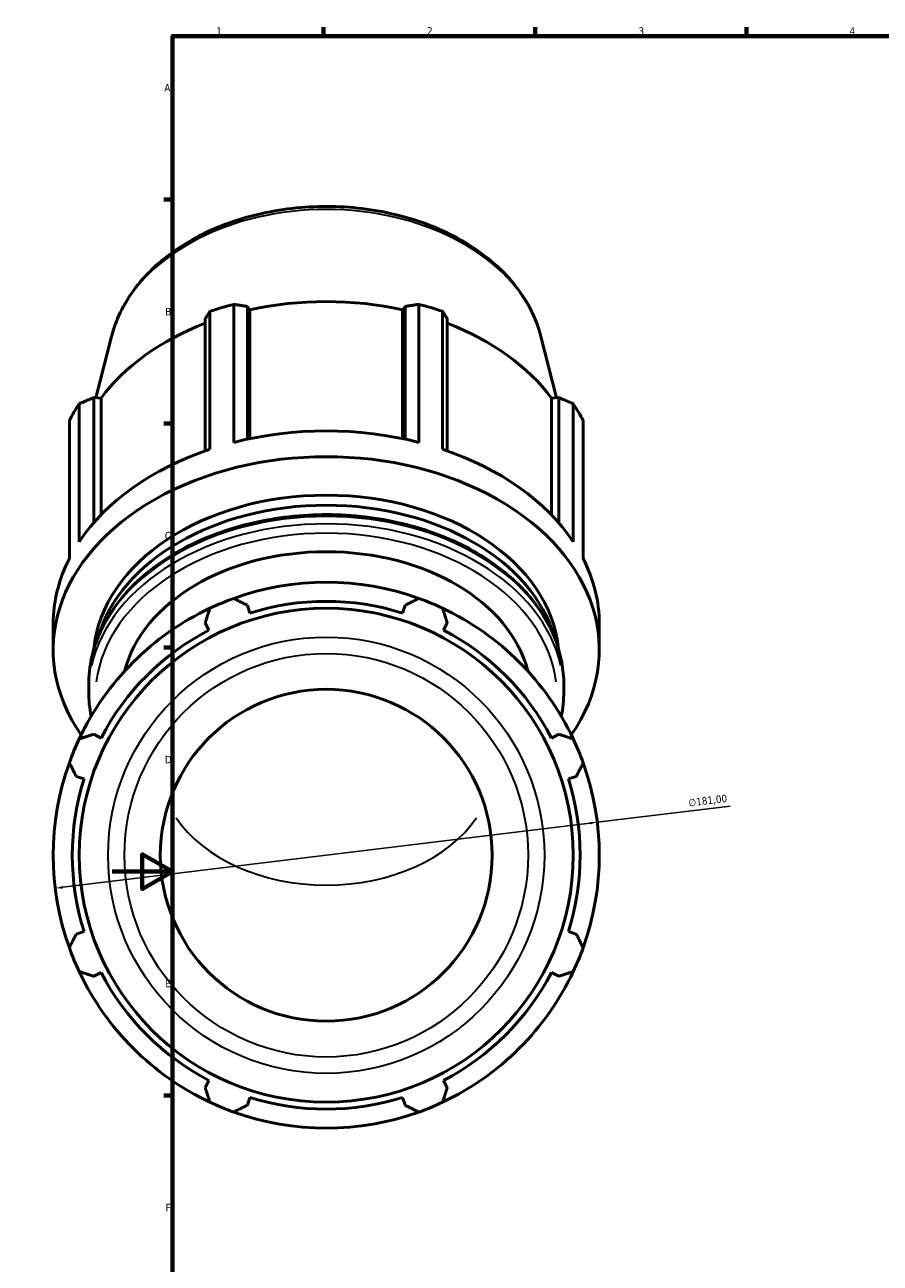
# Model space of a CAD drawing. Header units: millimetres. Extents: x -29 to 1291, y -260 to 1230.
# Tile 4 of 11: x -29 to 255, y 167 to 578. Entities that reach past the tile are written whole.
import ezdxf

# ---------------------------------------------------------------- set-up
doc = ezdxf.new("R2010")
doc.units = ezdxf.units.MM
for name, color, linetype, lineweight in [('Border (ISO)', 7, 'Continuous', 70), ('Dimension (ISO)', 7, 'Continuous', 25), ('Visible (ISO)', 7, 'Continuous', 50), ('Visible Narrow (ISO)', 7, 'Continuous', 35)]:
    doc.layers.add(name, color=color, linetype=linetype, lineweight=lineweight)
doc.styles.add('Note Text (ISO)', font='tahoma.ttf')
doc.dimstyles.new('Default (ISO)', dxfattribs={"dimtxt": 2.5, "dimasz": 2.5, "dimexe": 3.175, "dimexo": 0, "dimgap": 0.762, "dimtad": 1, "dimrnd": 1e-08, "dimzin": 0, "dimtxsty": 'Note Text (ISO)', "dimcen": 0.09, "dimdle": 10, "dimclrd": 256, "dimclre": 256, "dimclrt": 232, "dimazin": 0, "dimtfac": 1.40208, "dimtmove": 0, "dimatfit": 3, "dimfxl": 1, "dimtolj": 1, "dimtzin": 0, "dimlwd": -1, "dimlwe": -1, "dimarcsym": 0})

# ---------------------------------------------------------------- blocks, each defined once
blk = doc.blocks.new('Borders Default Border')
at = {"layer": 'Border (ISO)'}
for p, q in [((70.08, 574), (70.08, 576.9)), ((140.17, 574), (140.17, 576.9)), ((210.25, 574), (210.25, 576.9)), ((20, 519.75), (17.1, 519.75)), ((20, 445.5), (17.1, 445.5)), ((20, 371.25), (17.1, 371.25)), ((20, 222.75), (17.1, 222.75))]:
    blk.add_line(p, q, dxfattribs=at)
at = {"layer": 'Border (ISO)', "flags": 128}
for points in [[(20, 20), (20, 574), (821, 574), (821, 20), (20, 20)], [(0, 297), (20, 297), (10, 302.77), (10, 291.23), (20, 297)]]:
    blk.add_lwpolyline(points, dxfattribs=at)
at = {"layer": 'Border (ISO)', "color": 232, "true_color": 0xca0064, "char_height": 2.5, "attachment_point": 7, "style": 'Note Text (ISO)'}
for s, insert in [('1', (34.48, 574.4)), ('2', (104.37, 574.4)), ('3', (174.43, 574.35)), ('4', (244.42, 574.4)), ('A', (17.29, 555.62)), ('B', (17.59, 481.37)), ('C', (17.43, 407.08)), ('D', (17.43, 332.88)), ('E', (17.64, 258.63)), ('F', (17.7, 184.38))]:
    blk.add_mtext(s, dxfattribs=dict(at, insert=insert))
blk = doc.blocks.new('*D9')
at = {"layer": 'Defpoints', "color": 0, "transparency": 16777216}
for p in [(160.79, 313.37), (-18.88, 291.48)]:
    blk.add_point(p, dxfattribs=at)
at = {"layer": 'Dimension (ISO)', "transparency": 16777216}
for p, q in [((160.79, 313.37), (204.86, 318.74)), ((-16.4, 291.79), (158.31, 313.07))]:
    blk.add_line(p, q, dxfattribs=at)
for points in [[(158.26, 313.48), (158.36, 312.65), (160.79, 313.37)], [(-16.45, 292.2), (-16.35, 291.37), (-18.88, 291.48)]]:
    blk.add_solid(points, dxfattribs=at)
at = {"layer": 'Dimension (ISO)', "color": 232, "true_color": 0xca0064, "transparency": 16777216, "insert": (190.86, 321.04), "char_height": 2.5, "attachment_point": 1, "rotation": 6.9454, "style": 'Note Text (ISO)'}
blk.add_mtext('\\A1;∅181,00', dxfattribs=at)

msp = doc.modelspace()

# ---------------------------------------------------------------- linework, layer by layer
at = {"layer": 'Visible (ISO)'}
for p, q in [((40.315, 485.044), (40.315, 439.303)), ((101.602, 439.303), (101.602, 485.044)), ((32.414, 436.988), (32.414, 482.73)), ((44.833, 440.358), (44.833, 484.353)), ((44.833, 484.353), (45.65, 483.221)), ((45.65, 440.529), (45.65, 483.221)), ((96.267, 483.221), (97.084, 484.353)), ((96.267, 440.529), (96.267, 483.221)), ((97.084, 484.353), (97.084, 440.358)), ((109.503, 482.73), (109.503, 436.988)), ((30.842, 480.255), (30.842, 436.452)), ((111.075, 436.452), (111.075, 480.255)), ((-0.21, 474.398), (-5.359, 454.071)), ((142.127, 474.398), (147.277, 454.071)), ((-10.923, 452.086), (-10.923, 406.345)), ((-6.105, 412.641), (-6.105, 454.13)), ((-6.105, 454.13), (-3.697, 453.942)), ((-3.697, 415.262), (-3.697, 453.942)), ((145.614, 453.942), (148.022, 454.13)), ((145.614, 415.262), (145.614, 453.942)), ((148.022, 454.13), (148.022, 412.641)), ((152.84, 406.345), (152.84, 452.086)), ((-14.195, 400.758), (-14.195, 446.5)), ((156.113, 446.5), (156.113, 400.758)), ((45.65, 382.697), (44.833, 385.286)), ((97.084, 385.286), (96.267, 382.697)), ((-19.541, 370.557), (-19.541, 379.09)), ((30.842, 379.491), (32.095, 377.083)), ((109.822, 377.083), (111.075, 379.491)), ((161.459, 370.557), (161.459, 379.09)), ((-7.776, 356.604), (-7.776, 359.031)), ((149.694, 356.604), (149.694, 359.031)), ((-3.697, 341.29), (-6.105, 342.544)), ((148.022, 342.544), (145.614, 341.29)), ((-11.9, 328.553), (-9.311, 327.736)), ((151.228, 327.736), (153.817, 328.553)), ((-9.311, 277.118), (-11.9, 276.302)), ((153.817, 276.302), (151.228, 277.118)), ((-6.105, 262.311), (-3.697, 263.564)), ((145.614, 263.564), (148.022, 262.311)), ((32.095, 227.772), (30.842, 225.364)), ((111.075, 225.364), (109.822, 227.772)), ((44.833, 219.568), (45.65, 222.158)), ((96.267, 222.158), (97.084, 219.568))]:
    msp.add_line(p, q, dxfattribs=at)
for radius in [81.859, 55]:
    msp.add_circle((70.959, 302.427), radius, dxfattribs=at)
for radius, start, end in [(90.5, 70.20802, 109.79198), (90.5, 109.79198, 115.20802), (84.165, 72.5, 107.5), (90.5, 64.79198, 70.20802), (90.5, 115.20802, 154.79198), (90.5, 25.20802, 64.79198), (84.165, 117.5, 152.5), (84.165, 27.5, 62.5), (90.5, 154.79198, 160.20802), (90.5, 19.79198, 25.20802), (90.5, 160.20802, 199.79198), (90.5, 340.20802, 19.79198), (84.165, 162.5, 197.5), (84.165, 342.5, 17.5), (90.5, 199.79198, 205.20802), (90.5, 334.79198, 340.20802), (90.5, 205.20802, 244.79198), (84.165, 207.5, 242.5), (90.5, 295.20802, 334.79198), (84.165, 297.5, 332.5), (84.165, 252.5, 287.5), (90.5, 244.79198, 250.20802), (90.5, 289.79198, 295.20802), (90.5, 250.20802, 289.79198)]:
    msp.add_arc((70.959, 302.427), radius, start, end, dxfattribs=at)
for centre, major_axis, start_param, end_param in [((70.959, 424.831), (90.5, 0), 1.9162316, 2.0107592), ((70.959, 426.462), (84.165, 0), 1.2653637, 1.8762289), ((70.959, 424.831), (90.5, 0), 1.1308334, 1.225361), ((70.959, 426.462), (84.165, 0), 2.0676292, 2.6616271), ((70.959, 426.462), (84.165, 0), 0.4799655, 1.0739634), ((70.959, 424.831), (-90.5, 0), 5.8432224, 5.93775), ((70.959, 424.831), (90.5, 0), 0.3454353, 0.4399629), ((70.959, 379.09), (90.5, 0), 1.225361, 1.9162316), ((70.959, 370.557), (-90.5, 0), 2.6848927, 6.7398853), ((70.959, 379.09), (90.5, 0), 2.0107592, 2.7016298), ((70.959, 379.09), (90.5, 0), 0.4399629, 1.1308334), ((70.959, 367.234), (-77.16, 0), 3.2078036, 6.2169744), ((70.959, 363.91), (-77.16, 0), 3.3411039, 6.0836741), ((70.959, 355.048), (-67.875, 0), 3.3177207, 6.1070573), ((70.959, 379.09), (-90.5, 0), 5.93775, 6.2831853), ((70.959, 379.09), (90.5, 0), 0, 0.3454353)]:
    msp.add_ellipse(centre, major_axis=major_axis, ratio=0.7071068, start_param=start_param, end_param=end_param, dxfattribs=at)
for points, knots in [([(-0.21, 474.398), (1.163, 479.817), (3.687, 485.022), (10.822, 494.736), (15.525, 499.205), (26.668, 506.928), (33.16, 510.14), (47.211, 514.926), (54.777, 516.486), (70.193, 517.8), (78.042, 517.554), (93.253, 515.274), (100.613, 513.24), (114.108, 507.547), (120.245, 503.889), (130.591, 495.278), (134.825, 490.337), (139.77, 481.574), (141.206, 478.033), (142.127, 474.398)], [0.1772537, 0.1772537, 0.1772537, 0.1772537, 0.4790569, 0.4790569, 0.7954598, 0.7954598, 1.1218974, 1.1218974, 1.4508009, 1.4508009, 1.7797318, 1.7797318, 2.108697, 2.108697, 2.4373629, 2.4373629, 2.7619111, 2.7619111, 2.9643389, 2.9643389, 2.9643389, 2.9643389]), ([(-7.776, 359.031), (-7.776, 364.972), (-6.454, 370.909), (-1.307, 382.215), (2.545, 387.575), (12.423, 397.217), (18.484, 401.479), (32.188, 408.439), (39.839, 411.126), (55.933, 414.644), (64.375, 415.474), (81.198, 415.195), (89.576, 414.087), (105.432, 410.038), (112.907, 407.096), (126.192, 399.656), (132.001, 395.16), (141.316, 385.063), (144.838, 379.47), (148.791, 368.859), (149.694, 363.946), (149.694, 359.031)], [0, 0, 0, 0, 0.3114232, 0.3114232, 0.6269232, 0.6269232, 0.9479357, 0.9479357, 1.2709647, 1.2709647, 1.5942118, 1.5942118, 1.9174153, 1.9174153, 2.2406671, 2.2406671, 2.56357, 2.56357, 2.88396, 2.88396, 3.1415927, 3.1415927, 3.1415927, 3.1415927])]:
    msp.add_open_spline(points, degree=3, knots=knots, dxfattribs=at)
for points, weights in [([(44.833, 484.353), (42.62, 484.701), (40.315, 485.044)], [2.61664606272, 2.58646808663, 2.55455110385]), ([(101.602, 485.044), (99.297, 484.701), (97.084, 484.353)], [2.55455110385, 2.58646808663, 2.61664606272]), ([(32.414, 482.73), (31.612, 481.476), (30.842, 480.255)], [2.55455110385, 2.58646808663, 2.61664606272]), ([(111.075, 480.255), (110.305, 481.476), (109.503, 482.73)], [2.60596988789, 2.57591504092, 2.54412828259]), ([(-6.105, 454.13), (-8.465, 453.138), (-10.923, 452.086)], [2.61664606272, 2.58646808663, 2.55455110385]), ([(152.84, 452.086), (150.382, 453.138), (148.022, 454.13)], [2.54412828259, 2.57591504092, 2.60596988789]), ([(40.315, 387.581), (42.62, 386.41), (44.833, 385.286)], [1, 1.00103729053, 1.00125763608]), ([(97.084, 385.286), (99.297, 386.41), (101.602, 387.581)], [1.00125763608, 1.00103729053, 1]), ([(30.842, 379.491), (31.612, 381.851), (32.414, 384.309)], [1.00125763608, 1.00103729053, 1]), ([(109.503, 384.309), (110.305, 381.851), (111.075, 379.491)], [1, 1.00103729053, 1.00125763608]), ([(-10.923, 340.972), (-8.465, 341.774), (-6.105, 342.544)], [1, 1.00103729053, 1.00125763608]), ([(148.022, 342.544), (150.382, 341.774), (152.84, 340.972)], [1.00125763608, 1.00103729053, 1]), ([(-11.9, 328.553), (-13.025, 330.766), (-14.195, 333.071)], [1.00125763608, 1.00103729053, 1]), ([(156.113, 333.071), (154.942, 330.766), (153.817, 328.553)], [1, 1.00103729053, 1.00125763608]), ([(-14.195, 271.784), (-13.025, 274.089), (-11.9, 276.302)], [1, 1.00103729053, 1.00125763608]), ([(153.817, 276.302), (154.942, 274.089), (156.113, 271.784)], [1.00125763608, 1.00103729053, 1]), ([(-6.105, 262.311), (-8.465, 263.081), (-10.923, 263.883)], [1.00125763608, 1.00103729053, 1]), ([(152.84, 263.883), (150.382, 263.081), (148.022, 262.311)], [1, 1.00103729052, 1.00125763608]), ([(32.414, 220.546), (31.612, 223.004), (30.842, 225.364)], [1, 1.00103729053, 1.00125763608]), ([(111.075, 225.364), (110.305, 223.004), (109.503, 220.546)], [1.00125763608, 1.00103729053, 1]), ([(44.833, 219.568), (42.62, 218.444), (40.315, 217.273)], [1.00125763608, 1.00103729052, 1]), ([(101.602, 217.273), (99.297, 218.444), (97.084, 219.568)], [1, 1.00103729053, 1.00125763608])]:
    msp.add_rational_spline(points, weights, degree=2, dxfattribs=at)
for points in [[(-6.954, 348.469), (-7.501, 351.159), (-7.776, 353.881), (-7.776, 356.604)], [(149.694, 356.604), (149.694, 353.881), (149.418, 351.159), (148.872, 348.469)]]:
    msp.add_open_spline(points, degree=3, dxfattribs=at)
at = {"layer": 'Visible Narrow (ISO)'}
for radius in [72.301, 66.885]:
    msp.add_circle((70.959, 302.427), radius, dxfattribs=at)
for centre, major_axis, start_param, end_param in [((70.959, 465.384), (-72.301, 0), 3.4582006, 5.9665773), ((70.959, 359.031), (-78.735, 0), 3.2986723, 6.1261057), ((70.959, 356.604), (78.735, 0), 0.1570796, 2.984513), ((70.959, 355.048), (-76.535, 0), 3.2321921, 6.1925859), ((70.959, 331.419), (55, 0), 3.5811889, 5.8435891)]:
    msp.add_ellipse(centre, major_axis=major_axis, ratio=0.7071068, start_param=start_param, end_param=end_param, dxfattribs=at)

# ---------------------------------------------------------------- block references
msp.add_blockref('Borders Default Border', (0, 0))

# ---------------------------------------------------------------- dimensions: what is measured, and where the dimension line sits
at = {"layer": 'Dimension (ISO)'}
dim = msp.add_diameter_dim_2p(p1=(-18.877, 291.484), p2=(160.794, 313.371), dimstyle='Default (ISO)', override={"dimdec": 2, "dimlfac": 1, "dimtp": 0, "dimtm": 0, "dimtdec": 2, "dimatfit": 2}, dxfattribs=at)
dim.commit()
dim.dimension.update_dxf_attribs({"geometry": '*D9', "text_midpoint": (197.724, 317.869), "dimtype": 163})

doc.saveas('drawing.dxf')
